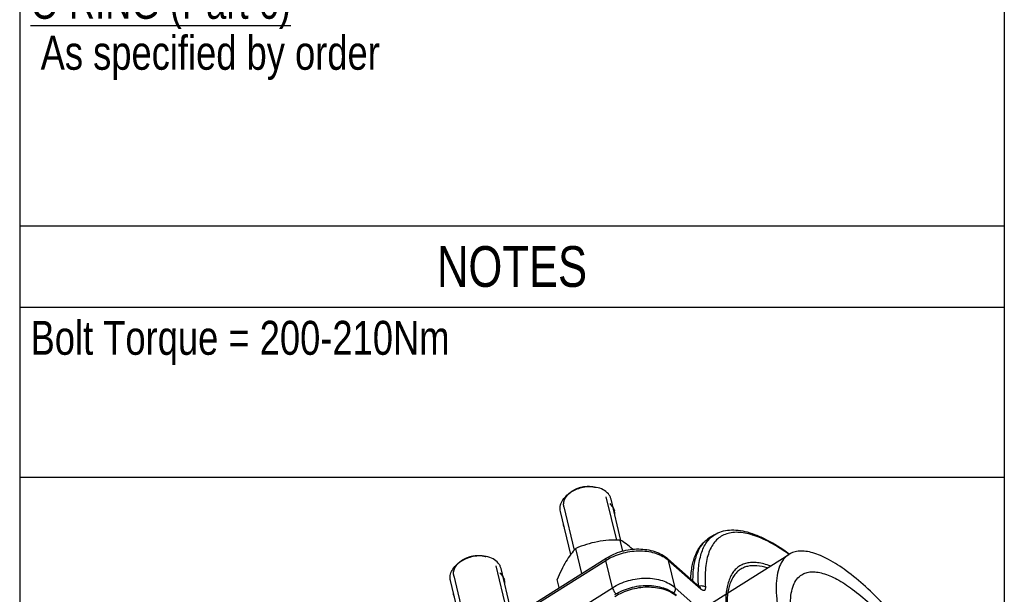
# Model space of a CAD drawing. Header units: millimetres. Extents: x 17 to 597, y 16 to 406.
# Tile 27 of 43: x 17 to 162, y 180 to 264. Entities that reach past the tile are written whole.
import ezdxf

# ---------------------------------------------------------------- set-up
doc = ezdxf.new("R2010")
doc.units = ezdxf.units.MM
doc.header["$LTSCALE"] = 32.67
doc.layers.get('0').update_dxf_attribs({"linetype": 'CONTINUOUS'})
for name, color, linetype in [('02___PRT_ALL_AXES', 7, 'CONTINUOUS'), ('CHAMFERS', 7, 'CONTINUOUS'), ('ROUNDS', 7, 'CONTINUOUS')]:
    doc.layers.add(name, color=color, linetype=linetype)
doc.styles.get("Standard").update_dxf_attribs({"font": 'txt', "width": 0.8})

# ---------------------------------------------------------------- blocks, each defined once
blk = doc.blocks.new('*T19')
at = {"color": 2, "linetype": 'Continuous'}
for p, q in [((0, 0), (145, 0)), ((0, 0), (0, -199)), ((145, 0), (145, -199)), ((0, -12), (145, -12)), ((0, -162), (145, -162)), ((0, -174), (145, -174)), ((0, -199), (145, -199))]:
    blk.add_line(p, q, dxfattribs=at)
at = {"color": 2, "linetype": 'Continuous', "line_spacing_factor": 0.9}
for s, insert, char_height, width, attachment_point in [('MATERIAL SPECIFICATION', (72.5, -3), 6, 211.2, 2), ('\\LLINER BODY (Part 1)\\P\\l Ductile Iron to BS EN1563\\P Symbol EN-GJS-450-10\\P\\LCLAMP BANDS (Part 2)\\P\\l Ductile Iron to BS EN1563\\P Symbol EN-GJS-450-10\\P\\LBOLTS (Part 3)\\P\\l Stainless Steel to BS EN ISO3506-1\\P Grade A2 Property Class 70\\P\\LNUTS (Part 4)\\P\\l Stainless Steel to BS EN ISO3506-2\\P Grade A4 Property Class 80\\P\\LWASHERS (Part 5)\\P\\l Stainless Steel to BS EN ISO3506-1\\P Grade A2 Property Class 50\\P\\LO RING (Part 6)\\P\\l As specified by order\\P ', (1.6, -14), 5, 280, 1), ('NOTES', (72.5, -165), 6, 48, 2), ('Bolt Torque = 200-210Nm', (1.6, -176), 5, 184, 1)]:
    blk.add_mtext(s, dxfattribs=dict(at, insert=insert, char_height=char_height, width=width, attachment_point=attachment_point))

msp = doc.modelspace()

# ---------------------------------------------------------------- linework, layer by layer
at = {"color": 2, "linetype": 'Continuous'}
for p, q in [((17.193458, 395.911944), (17.193458, 15.911944)), ((162.193458, 395.911944), (162.193458, 15.911944)), ((103.528995, 194.014817), (105.061363, 187.628235)), ((97.33472, 192.52859), (98.865329, 186.149337)), ((87.32238, 183.82898), (88.854748, 177.442397)), ((81.128104, 182.342753), (82.658714, 175.963499))]:
    msp.add_line(p, q, dxfattribs=at)
at = {"color": 7, "linetype": 'Continuous'}
for p, q in [((105.743223, 187.554508), (104.285397, 193.630416)), ((98.350804, 185.52565), (96.83509, 191.842822)), ((106.008708, 186.012732), (105.620613, 187.630227)), ((119.510841, 188.399933), (118.69067, 187.884456)), ((99.978041, 182.713384), (99.092432, 186.404411)), ((89.536608, 177.36867), (88.078781, 183.444578)), ((82.144189, 175.339812), (80.628474, 181.656984)), ((96.645431, 180.618843), (96.35969, 181.809748))]:
    msp.add_line(p, q, dxfattribs=at)
for centre, radius, start, end in [((102.757624, 191.34621), 2.099504, 0.62681632, 16.02462153), ((99.269737, 190.514323), 2.138565, 196.06764789, 208.77274898), ((98.031686, 175.71464), 14.160814, 48.17961064, 48.40721402), ((86.551008, 181.160373), 2.099504, 0.62681632, 16.02462153), ((83.063121, 180.328486), 2.138565, 196.06764789, 208.77274898)]:
    msp.add_arc(centre, radius, start, end, dxfattribs=at)
at = {"color": 2, "linetype": 'Continuous'}
for points, knots in [([(97.341218, 192.502512), (97.335333, 192.540761), (97.32651, 192.598137), (97.314731, 192.674634), (97.307401, 192.722453), (97.301464, 192.760689), (97.297919, 192.784631), (97.295107, 192.8013), (97.294016, 192.810967), (97.294873, 192.821164), (97.295278, 192.833728), (97.296798, 192.864033), (97.298845, 192.909427), (97.301718, 192.969988), (97.304518, 193.030538), (97.306727, 193.075957), (97.308041, 193.106229), (97.308823, 193.118853), (97.308902, 193.128928), (97.310979, 193.139092), (97.315542, 193.156921), (97.321576, 193.18237), (97.331502, 193.2231), (97.343816, 193.274008), (97.356161, 193.324918), (97.366039, 193.365645), (97.373424, 193.396192), (97.379654, 193.421643), (97.383866, 193.439467), (97.386506, 193.449639), (97.387828, 193.457307), (97.391667, 193.464823), (97.395907, 193.474896), (97.403737, 193.492501), (97.414709, 193.517662), (97.427967, 193.547851), (97.445613, 193.588104), (97.467673, 193.638422), (97.489761, 193.688734), (97.507363, 193.728996), (97.518522, 193.754132), (97.526017, 193.771782), (97.530794, 193.781782), (97.537427, 193.791457), (97.545084, 193.803662), (97.563983, 193.832862), (97.592111, 193.8767), (97.629749, 193.935127), (97.667322, 193.993569), (97.695597, 194.037374), (97.714308, 194.066617), (97.72231, 194.078744), (97.728231, 194.088579), (97.735912, 194.097923), (97.750171, 194.114046), (97.770115, 194.137198), (97.802265, 194.174174), (97.842369, 194.220417), (97.906583, 194.294394), (97.954732, 194.349879), (97.986834, 194.386868)], [0, 0, 0, 0, 0.0625, 0.09375, 0.125, 0.140625, 0.15625, 0.1640625, 0.16796875, 0.171875, 0.1796875, 0.1875, 0.21875, 0.25, 0.28125, 0.3125, 0.3203125, 0.328125, 0.33203125, 0.3359375, 0.34375, 0.359375, 0.375, 0.40625, 0.4375, 0.453125, 0.46875, 0.484375, 0.4921875, 0.49609375, 0.5, 0.50390625, 0.5078125, 0.515625, 0.53125, 0.546875, 0.5625, 0.59375, 0.625, 0.640625, 0.65625, 0.6640625, 0.66796875, 0.671875, 0.6796875, 0.6875, 0.71875, 0.75, 0.78125, 0.8125, 0.8203125, 0.828125, 0.83203125, 0.8359375, 0.84375, 0.859375, 0.875, 0.90625, 0.9375, 1, 1, 1, 1]), ([(97.986834, 194.386868), (98.009806, 194.409117), (98.044097, 194.442574), (98.090483, 194.486846), (98.127244, 194.519034), (98.163057, 194.551734), (98.200689, 194.583405), (98.238961, 194.614694), (98.276338, 194.646547), (98.316655, 194.676523), (98.356087, 194.707078), (98.396121, 194.737195), (98.437798, 194.766238), (98.471824, 194.790639), (98.499915, 194.81022), (98.530895, 194.83022), (98.568622, 194.855076), (98.599108, 194.875005), (98.614312, 194.884964)], [0, 0, 0, 0, 0.125, 0.1875, 0.25, 0.3125, 0.375, 0.4375, 0.5, 0.5625, 0.625, 0.6875, 0.75, 0.8125, 0.84375, 0.875, 0.9375, 1, 1, 1, 1]), ([(98.614312, 194.884964), (98.679556, 194.919641), (98.777425, 194.971652), (98.907905, 195.041018), (98.989479, 195.084336), (99.054683, 195.119071), (99.095562, 195.140597), (99.123924, 195.156034), (99.140527, 195.164278), (99.158619, 195.170347), (99.180724, 195.178679), (99.216378, 195.191593), (99.260847, 195.207879), (99.332053, 195.233856), (99.42104, 195.266357), (99.510038, 195.298837), (99.581227, 195.324848), (99.625739, 195.341049), (99.661305, 195.354137), (99.683633, 195.362028), (99.701267, 195.369002), (99.719736, 195.373562), (99.752445, 195.380422), (99.798969, 195.390808), (99.854884, 195.40302), (99.910777, 195.4153), (99.985308, 195.431648), (100.059837, 195.448007), (100.134367, 195.464352), (100.190263, 195.476643), (100.236848, 195.486784), (100.269447, 195.494081), (100.288092, 195.497942), (100.302026, 195.501705), (100.316153, 195.502155), (100.334921, 195.50391), (100.367797, 195.506443), (100.414746, 195.510343), (100.471091, 195.514902), (100.546217, 195.521024), (100.621342, 195.527132), (100.696469, 195.533251), (100.75281, 195.53782), (100.809167, 195.542463), (100.856083, 195.546104), (100.889017, 195.549098), (100.907692, 195.550114), (100.925826, 195.54851), (100.948678, 195.547401), (100.985139, 195.545127), (101.03075, 195.542455), (101.103707, 195.538084), (101.194912, 195.532656), (101.28611, 195.527205), (101.359077, 195.522872), (101.404663, 195.520104), (101.441175, 195.518027), (101.463895, 195.516416), (101.482301, 195.515844), (101.495475, 195.513451), (101.508473, 195.510507), (101.53456, 195.504903), (101.573651, 195.496377), (101.625795, 195.485078), (101.677933, 195.47376), (101.747452, 195.458677), (101.869109, 195.432277), (101.973388, 195.40965), (102.042907, 195.394565)], [0, 0, 0, 0, 0.0625, 0.09375, 0.125, 0.140625, 0.15625, 0.1640625, 0.16796875, 0.171875, 0.1796875, 0.1875, 0.203125, 0.21875, 0.25, 0.28125, 0.296875, 0.3125, 0.3203125, 0.328125, 0.33203125, 0.3359375, 0.34375, 0.359375, 0.375, 0.390625, 0.40625, 0.4375, 0.453125, 0.46875, 0.484375, 0.4921875, 0.49609375, 0.5, 0.50390625, 0.5078125, 0.515625, 0.53125, 0.546875, 0.5625, 0.59375, 0.609375, 0.625, 0.640625, 0.65625, 0.6640625, 0.66796875, 0.671875, 0.6796875, 0.6875, 0.703125, 0.71875, 0.75, 0.78125, 0.796875, 0.8125, 0.8203125, 0.828125, 0.83203125, 0.8359375, 0.83984375, 0.84375, 0.859375, 0.875, 0.890625, 0.90625, 0.9375, 1, 1, 1, 1]), ([(81.134603, 182.316674), (81.128718, 182.354924), (81.119895, 182.4123), (81.108116, 182.488796), (81.100785, 182.536616), (81.094849, 182.574851), (81.091303, 182.598793), (81.088491, 182.615463), (81.087401, 182.625129), (81.088257, 182.635326), (81.088662, 182.647891), (81.090182, 182.678195), (81.09223, 182.723589), (81.095102, 182.78415), (81.097903, 182.844701), (81.100112, 182.89012), (81.101426, 182.920392), (81.102207, 182.933016), (81.102286, 182.94309), (81.104363, 182.953255), (81.108927, 182.971084), (81.114961, 182.996532), (81.124886, 183.037262), (81.137201, 183.08817), (81.149546, 183.13908), (81.159423, 183.179807), (81.166808, 183.210354), (81.173039, 183.235805), (81.17725, 183.25363), (81.179891, 183.263801), (81.181212, 183.27147), (81.185051, 183.278985), (81.189292, 183.289059), (81.197122, 183.306663), (81.208094, 183.331825), (81.221352, 183.362014), (81.238998, 183.402267), (81.261058, 183.452584), (81.283146, 183.502897), (81.300748, 183.543158), (81.311906, 183.568294), (81.319402, 183.585945), (81.324178, 183.595945), (81.330812, 183.60562), (81.338469, 183.617824), (81.357368, 183.647024), (81.385496, 183.690863), (81.423134, 183.74929), (81.460706, 183.807732), (81.488982, 183.851537), (81.507692, 183.880779), (81.515695, 183.892906), (81.521615, 183.902742), (81.529296, 183.912086), (81.543556, 183.928208), (81.5635, 183.95136), (81.595649, 183.988336), (81.635754, 184.03458), (81.699967, 184.108556), (81.748117, 184.164041), (81.780219, 184.201031)], [0, 0, 0, 0, 0.0625, 0.09375, 0.125, 0.140625, 0.15625, 0.1640625, 0.16796875, 0.171875, 0.1796875, 0.1875, 0.21875, 0.25, 0.28125, 0.3125, 0.3203125, 0.328125, 0.33203125, 0.3359375, 0.34375, 0.359375, 0.375, 0.40625, 0.4375, 0.453125, 0.46875, 0.484375, 0.4921875, 0.49609375, 0.5, 0.50390625, 0.5078125, 0.515625, 0.53125, 0.546875, 0.5625, 0.59375, 0.625, 0.640625, 0.65625, 0.6640625, 0.66796875, 0.671875, 0.6796875, 0.6875, 0.71875, 0.75, 0.78125, 0.8125, 0.8203125, 0.828125, 0.83203125, 0.8359375, 0.84375, 0.859375, 0.875, 0.90625, 0.9375, 1, 1, 1, 1]), ([(81.780219, 184.201031), (81.803191, 184.223279), (81.837482, 184.256736), (81.883868, 184.301008), (81.920628, 184.333197), (81.956441, 184.365896), (81.994073, 184.397567), (82.032345, 184.428856), (82.069722, 184.46071), (82.11004, 184.490686), (82.149472, 184.521241), (82.189506, 184.551357), (82.231183, 184.5804), (82.265209, 184.604801), (82.293299, 184.624382), (82.32428, 184.644383), (82.362006, 184.669238), (82.392492, 184.689167), (82.407697, 184.699126)], [0, 0, 0, 0, 0.125, 0.1875, 0.25, 0.3125, 0.375, 0.4375, 0.5, 0.5625, 0.625, 0.6875, 0.75, 0.8125, 0.84375, 0.875, 0.9375, 1, 1, 1, 1]), ([(82.407697, 184.699126), (82.472941, 184.733803), (82.57081, 184.785815), (82.70129, 184.85518), (82.782864, 184.898499), (82.848068, 184.933234), (82.888947, 184.954759), (82.917309, 184.970196), (82.933911, 184.97844), (82.952004, 184.98451), (82.974109, 184.992841), (83.009763, 185.005756), (83.054232, 185.022041), (83.125438, 185.048018), (83.214425, 185.08052), (83.303423, 185.113), (83.374611, 185.13901), (83.419123, 185.155212), (83.454689, 185.168299), (83.477018, 185.17619), (83.494652, 185.183164), (83.513121, 185.187725), (83.54583, 185.194585), (83.592354, 185.204971), (83.648269, 185.217183), (83.704161, 185.229462), (83.778693, 185.245811), (83.853221, 185.26217), (83.927752, 185.278514), (83.983647, 185.290805), (84.030233, 185.300947), (84.062831, 185.308243), (84.081477, 185.312105), (84.095411, 185.315868), (84.109537, 185.316317), (84.128306, 185.318072), (84.161181, 185.320605), (84.20813, 185.324505), (84.264476, 185.329065), (84.339602, 185.335187), (84.414727, 185.341294), (84.489854, 185.347413), (84.546195, 185.351982), (84.602551, 185.356625), (84.649468, 185.360266), (84.682402, 185.363261), (84.701077, 185.364277), (84.719211, 185.362672), (84.742063, 185.361564), (84.778523, 185.359289), (84.824134, 185.356618), (84.897092, 185.352247), (84.988296, 185.346819), (85.079495, 185.341367), (85.152462, 185.337035), (85.198048, 185.334267), (85.23456, 185.33219), (85.25728, 185.330578), (85.275686, 185.330007), (85.28886, 185.327613), (85.301858, 185.32467), (85.327944, 185.319065), (85.367036, 185.31054), (85.419179, 185.29924), (85.471317, 185.287923), (85.540836, 185.272839), (85.662494, 185.24644), (85.766772, 185.223813), (85.836291, 185.208728)], [0, 0, 0, 0, 0.0625, 0.09375, 0.125, 0.140625, 0.15625, 0.1640625, 0.16796875, 0.171875, 0.1796875, 0.1875, 0.203125, 0.21875, 0.25, 0.28125, 0.296875, 0.3125, 0.3203125, 0.328125, 0.33203125, 0.3359375, 0.34375, 0.359375, 0.375, 0.390625, 0.40625, 0.4375, 0.453125, 0.46875, 0.484375, 0.4921875, 0.49609375, 0.5, 0.50390625, 0.5078125, 0.515625, 0.53125, 0.546875, 0.5625, 0.59375, 0.609375, 0.625, 0.640625, 0.65625, 0.6640625, 0.66796875, 0.671875, 0.6796875, 0.6875, 0.703125, 0.71875, 0.75, 0.78125, 0.796875, 0.8125, 0.8203125, 0.828125, 0.83203125, 0.8359375, 0.83984375, 0.84375, 0.859375, 0.875, 0.890625, 0.90625, 0.9375, 1, 1, 1, 1])]:
    msp.add_open_spline(points, degree=3, knots=knots, dxfattribs=at)
at = {"color": 7, "linetype": 'Continuous'}
for points, knots in [([(104.086197, 192.993813), (104.248673, 192.849599), (104.535372, 192.523872), (104.717351, 192.128399), (104.775547, 191.925779)], [0, 0, 0, 0, 0.5075162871, 1, 1, 1, 1]), ([(102.270278, 187.376769), (101.721029, 187.273635), (100.642651, 187.000969), (99.601062, 186.614811), (99.092432, 186.404411)], [0, 0, 0, 0, 0.5037942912, 1, 1, 1, 1]), ([(105.620613, 187.630227), (105.061408, 187.639669), (103.938681, 187.618784), (102.822776, 187.480513), (102.270278, 187.376769)], [0, 0, 0, 0, 0.4987208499, 1, 1, 1, 1]), ([(107.432088, 186.305253), (107.132408, 186.57125), (106.550194, 187.044859), (105.921473, 187.454629), (105.620613, 187.630227)], [0, 0, 0, 0, 0.534941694, 1, 1, 1, 1]), ([(99.092432, 186.404411), (98.831369, 186.126378), (98.307335, 185.508384), (97.858167, 184.833651), (97.639816, 184.46653)], [0, 0, 0, 0, 0.4717016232, 1, 1, 1, 1]), ([(97.639816, 184.46653), (97.397166, 184.058552), (96.941179, 183.185033), (96.551234, 182.281374), (96.35969, 181.809748)], [0, 0, 0, 0, 0.4825384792, 1, 1, 1, 1]), ([(87.879582, 182.807976), (88.042058, 182.663761), (88.328756, 182.338034), (88.510736, 181.942562), (88.568932, 181.739941)], [0, 0, 0, 0, 0.5075162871, 1, 1, 1, 1])]:
    msp.add_open_spline(points, degree=3, knots=knots, dxfattribs=at)
at = {"layer": '02___PRT_ALL_AXES', "color": 7, "linetype": 'Continuous'}
msp.add_line((116.814985, 176.926035), (130.476677, 185.512392), dxfattribs=at)
for points, knots in [([(150.644825, 170.667303), (149.693529, 171.964179), (147.780176, 174.431124), (144.813035, 177.816473), (141.895805, 180.712106), (139.1099, 183.038958), (136.856634, 184.526211), (135.173415, 185.346381), (134.052329, 185.753642), (133.014412, 185.981581), (132.06432, 186.026262), (131.20847, 185.882374), (130.701706, 185.653813), (130.476548, 185.512274)], [0, 0, 0, 0, 0.1828637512, 0.3547244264, 0.5114878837, 0.6496964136, 0.7668899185, 0.8172872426, 0.8622795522, 0.9021918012, 0.9376673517, 0.9697628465, 1, 1, 1, 1]), ([(130.476548, 185.512274), (130.174234, 185.322233), (129.609885, 184.798205), (129.029984, 183.717132), (128.683232, 182.35814), (128.560894, 180.734594), (128.659729, 178.860323), (128.978167, 176.754797), (129.512585, 174.442124), (130.542971, 170.99544), (132.340199, 166.395176), (135.103754, 160.739482), (138.415878, 155.044625), (140.918718, 151.353681), (142.236176, 149.557625)], [0, 0, 0, 0, 0.0269244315, 0.0566870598, 0.0913211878, 0.1319445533, 0.179012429, 0.2325528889, 0.2923125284, 0.3578401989, 0.5036568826, 0.6640811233, 0.8320492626, 1, 1, 1, 1]), ([(132.35466, 182.524061), (132.553329, 182.648948), (133.000475, 182.850627), (133.75563, 182.977555), (134.593975, 182.938265), (135.891982, 182.652318), (137.694567, 181.843568), (139.971605, 180.342744), (142.430711, 178.288284), (145.004428, 175.733754), (147.622591, 172.746542), (149.31082, 170.56986), (150.150198, 169.425557)], [0, 0, 0, 0, 0.0302412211, 0.0623410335, 0.0978213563, 0.1377389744, 0.2330069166, 0.3502161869, 0.488443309, 0.6452278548, 0.8171116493, 1, 1, 1, 1]), ([(142.730802, 150.799371), (141.56834, 152.384126), (139.359952, 155.640841), (136.437489, 160.665715), (133.999058, 165.656034), (132.413269, 169.71509), (131.504104, 172.756282), (131.032559, 174.796875), (130.751584, 176.654692), (130.664377, 178.308461), (130.772323, 179.741002), (131.07828, 180.940112), (131.589958, 181.894), (132.087912, 182.356378), (132.35466, 182.524061)], [0, 0, 0, 0, 0.1679507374, 0.3359188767, 0.4963431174, 0.6421598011, 0.7076874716, 0.7674471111, 0.820987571, 0.8680554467, 0.9086788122, 0.9433129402, 0.9730755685, 1, 1, 1, 1])]:
    msp.add_open_spline(points, degree=3, knots=knots, dxfattribs=at)
at = {"layer": 'CHAMFERS', "color": 7, "linetype": 'Continuous'}
for p, q in [((99.023239, 195.02009), (98.374149, 194.677004)), ((82.816624, 184.834252), (82.167534, 184.491166))]:
    msp.add_line(p, q, dxfattribs=at)
for centre, radius, start, end in [((101.210436, 190.026681), 5.451415, 93.32992826, 113.65421983), ((100.952356, 191.102471), 4.362675, 93.32630087, 113.66079926), ((85.003821, 179.840843), 5.451415, 93.32992826, 113.65421983), ((84.745741, 180.916633), 4.362675, 93.32630087, 113.66079926)]:
    msp.add_arc(centre, radius, start, end, dxfattribs=at)
for points, knots in [([(96.835105, 191.842825), (96.776719, 192.086081), (96.761781, 192.620895), (97.049057, 193.401292), (97.601692, 194.11563), (98.097983, 194.503434), (98.374149, 194.677004)], [0, 0, 0, 0, 0.2189950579, 0.4541708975, 0.7144586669, 1, 1, 1, 1]), ([(104.285382, 193.630412), (104.251174, 193.772934), (104.146681, 194.054673), (103.799654, 194.575829), (103.114965, 195.101557), (102.066917, 195.44828), (101.293451, 195.491686), (100.893788, 195.468891)], [0, 0, 0, 0, 0.1056863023, 0.2142997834, 0.4480217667, 0.7113503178, 1, 1, 1, 1]), ([(80.628489, 181.656988), (80.570104, 181.900243), (80.555165, 182.435058), (80.842442, 183.215454), (81.395076, 183.929793), (81.891368, 184.317596), (82.167534, 184.491166)], [0, 0, 0, 0, 0.2189950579, 0.4541708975, 0.7144586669, 1, 1, 1, 1]), ([(88.078767, 183.444574), (88.044558, 183.587097), (87.940066, 183.868835), (87.593039, 184.389991), (86.90835, 184.91572), (85.860301, 185.262442), (85.086835, 185.305848), (84.687173, 185.283054)], [0, 0, 0, 0, 0.1056863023, 0.2142997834, 0.4480217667, 0.7113503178, 1, 1, 1, 1])]:
    msp.add_open_spline(points, degree=3, knots=knots, dxfattribs=at)
at = {"layer": 'ROUNDS', "color": 7, "linetype": 'Continuous'}
for p, q in [((130.52466, 185.617545), (130.567904, 185.586511)), ((77.710047, 168.717977), (103.563457, 184.966813)), ((112.628982, 184.864719), (117.355686, 180.669278)), ((130.53248, 185.592055), (130.575419, 185.561933))]:
    msp.add_line(p, q, dxfattribs=at)
at = {"layer": 'ROUNDS', "color": 9, "linetype": 'Continuous'}
for p, q in [((77.673065, 168.391431), (103.526475, 184.640267)), ((104.492085, 180.615809), (103.526475, 184.640267)), ((113.729062, 180.60733), (112.763452, 184.631788)), ((112.763452, 184.631788), (117.490156, 180.436347)), ((130.487041, 185.536192), (130.480562, 185.540763)), ((130.492471, 185.520301), (130.485915, 185.525105)), ((78.638675, 164.366973), (104.492085, 180.615809)), ((113.729062, 180.60733), (121.667358, 173.561268))]:
    msp.add_line(p, q, dxfattribs=at)
at = {"layer": 'ROUNDS', "color": 7, "linetype": 'Continuous'}
msp.add_lwpolyline([(117.425987, 180.612749), (117.434848, 180.608892), (117.422964, 180.616215), (117.382262, 180.646605), (117.355896, 180.669092)], dxfattribs=at)
at = {"layer": 'ROUNDS', "color": 9, "linetype": 'Continuous'}
msp.add_arc((109.844192, 181.341168), 4.398893, 48.42229447, 51.60464458, dxfattribs=at)
for points, knots in [([(130.480562, 185.540763), (129.579749, 186.176116), (128.237327, 187.02989), (126.415451, 187.912264), (125.183594, 188.376668), (124.030746, 188.671003), (122.961453, 188.792605), (121.980251, 188.73827), (121.093296, 188.504101), (120.310174, 188.08813), (119.64144, 187.494433), (119.093067, 186.732157), (118.665687, 185.810108), (118.358209, 184.734636), (118.169916, 183.510954), (118.100658, 182.144703), (118.132274, 181.188752), (118.165462, 180.689325)], [0, 0, 0, 0, 0.1735846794, 0.24958161, 0.3184557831, 0.3805450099, 0.4364808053, 0.4872786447, 0.5344128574, 0.5798015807, 0.6256205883, 0.6739789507, 0.7266330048, 0.7848731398, 0.8495527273, 0.9211816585, 1, 1, 1, 1]), ([(118.69067, 187.884455), (118.493658, 187.76063), (118.116393, 187.471124), (117.445737, 186.729619), (116.94959, 185.7766), (116.613222, 184.690615), (116.35346, 183.379343), (116.292819, 182.335125), (116.292901, 181.61384)], [0, 0, 0, 0, 0.0998809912, 0.2027496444, 0.4272115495, 0.5533556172, 0.6903975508, 1, 1, 1, 1]), ([(117.15569, 180.847297), (117.099696, 181.722292), (117.08943, 182.989304), (117.295966, 184.588056), (117.541402, 185.612985), (117.88401, 186.513515), (118.3243, 187.285708), (118.861919, 187.924328), (119.287629, 188.259647), (119.510842, 188.399933)], [0, 0, 0, 0, 0.3178915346, 0.4569954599, 0.5836655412, 0.6991193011, 0.805190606, 0.9044149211, 1, 1, 1, 1]), ([(103.526475, 184.640267), (104.231971, 185.08367), (105.791115, 185.767034), (107.877094, 186.093292), (109.524326, 186.008111), (111.000434, 185.709119), (112.023178, 185.2273), (112.576275, 184.788773)], [0, 0, 0, 0, 0.2618384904, 0.5273383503, 0.6557063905, 0.7782000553, 1, 1, 1, 1]), ([(103.563459, 184.966811), (103.546941, 184.956433), (103.517732, 184.920123), (103.501406, 184.844756), (103.504068, 184.748696), (103.517291, 184.678544), (103.526475, 184.640267)], [0, 0, 0, 0, 0.1694362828, 0.3821646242, 0.6581004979, 1, 1, 1, 1]), ([(112.628982, 184.864719), (112.661959, 184.83545), (112.719959, 184.763305), (112.752572, 184.677132), (112.763452, 184.631788)], [0, 0, 0, 0, 0.4860073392, 1, 1, 1, 1]), ([(127.723903, 183.81737), (127.119954, 184.039483), (126.220256, 184.288455), (125.040457, 184.348858), (124.26781, 184.255752), (123.569926, 184.024464), (122.953727, 183.654618), (122.42601, 183.149996), (121.99025, 182.516954), (121.646834, 181.761341), (121.395247, 180.887571), (121.235067, 179.899478), (121.139599, 178.365693), (121.277803, 176.183277), (121.596489, 174.395598), (121.806564, 173.442055)], [0, 0, 0, 0, 0.1231009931, 0.1763121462, 0.2251710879, 0.2711138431, 0.3159167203, 0.3615111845, 0.4097196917, 0.4620477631, 0.5196105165, 0.5831620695, 0.6531646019, 0.8132128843, 1, 1, 1, 1]), ([(127.291626, 183.520768), (126.786385, 183.676253), (125.824098, 183.889477), (124.620979, 183.84098), (123.801269, 183.579888), (123.263576, 183.288095), (122.789601, 182.896312), (122.228335, 182.223732), (121.705135, 181.106665), (121.38224, 179.479556), (121.327996, 177.537288), (121.460673, 176.148595), (121.564109, 175.407517)], [0, 0, 0, 0, 0.1260957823, 0.2332557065, 0.2823621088, 0.3301894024, 0.3782833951, 0.4281613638, 0.5380883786, 0.667946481, 0.8215129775, 1, 1, 1, 1]), ([(104.492085, 180.615809), (105.219761, 181.073152), (106.830785, 181.770683), (108.983615, 182.08154), (110.672912, 181.960461), (112.169087, 181.615967), (113.193236, 181.082932), (113.729062, 180.60733)], [0, 0, 0, 0, 0.2634299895, 0.5300228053, 0.6583902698, 0.7804024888, 1, 1, 1, 1]), ([(104.492085, 180.615809), (104.510156, 180.540496), (104.564835, 180.381283), (104.718724, 180.059119), (104.873884, 179.82396), (104.993837, 179.677618)], [0, 0, 0, 0, 0.2170708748, 0.4696712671, 1, 1, 1, 1]), ([(113.863755, 179.422829), (113.310659, 179.861357), (112.287915, 180.343176), (110.811807, 180.642168), (109.164574, 180.727348), (107.078596, 180.40109), (105.519452, 179.717727), (104.813956, 179.274323)], [0, 0, 0, 0, 0.2217999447, 0.3442936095, 0.4726616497, 0.7381615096, 1, 1, 1, 1]), ([(113.729062, 180.60733), (113.743358, 180.547747), (113.755072, 180.379452), (113.684716, 180.100147), (113.573117, 179.905455), (113.503489, 179.811491)], [0, 0, 0, 0, 0.2164746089, 0.5868309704, 1, 1, 1, 1]), ([(117.194615, 180.812931), (117.348866, 180.898623), (117.710406, 180.967168), (118.05249, 180.812645), (118.165462, 180.689325)], [0, 0, 0, 0, 0.5134019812, 1, 1, 1, 1]), ([(117.355896, 180.669092), (117.388819, 180.639829), (117.446719, 180.567731), (117.479287, 180.481645), (117.490156, 180.436347)], [0, 0, 0, 0, 0.4860097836, 1, 1, 1, 1]), ([(118.165462, 180.689325), (118.169068, 180.635073), (118.171861, 180.534529), (118.154781, 180.397152), (118.111352, 180.287564), (118.031077, 180.214666), (117.919088, 180.196801), (117.789585, 180.230661), (117.641283, 180.311661), (117.542533, 180.389857), (117.490156, 180.436347)], [0, 0, 0, 0, 0.1462737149, 0.2698572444, 0.3705641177, 0.4570994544, 0.5481111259, 0.6625564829, 0.8115938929, 1, 1, 1, 1])]:
    msp.add_open_spline(points, degree=3, knots=knots, dxfattribs=at)
at = {"layer": 'ROUNDS', "color": 7, "linetype": 'Continuous'}
for points, knots in [([(119.510841, 188.399933), (119.835017, 188.603677), (120.552314, 188.931967), (121.74273, 189.149338), (123.025405, 189.111133), (124.387141, 188.836997), (125.825758, 188.341282), (127.34006, 187.632755), (128.92688, 186.717858), (129.984321, 186.004701), (130.52466, 185.617545)], [0, 0, 0, 0, 0.0959000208, 0.195023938, 0.3005607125, 0.4153849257, 0.5416652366, 0.6807977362, 0.8335091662, 1, 1, 1, 1]), ([(116.016572, 181.858963), (116.04506, 182.521343), (116.175574, 183.769205), (116.669698, 185.490286), (117.362749, 186.693963), (118.075485, 187.446996), (118.47911, 187.751491), (118.69067, 187.884456)], [0, 0, 0, 0, 0.2905359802, 0.5473978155, 0.7796963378, 0.8905001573, 1, 1, 1, 1]), ([(103.563457, 184.966813), (104.26923, 185.410391), (105.829671, 186.086326), (107.919722, 186.379621), (109.562668, 186.253105), (110.712684, 185.978856), (111.752644, 185.527706), (112.360411, 185.103103), (112.628982, 184.864719)], [0, 0, 0, 0, 0.2596437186, 0.5216452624, 0.6488033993, 0.7711766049, 0.8881471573, 1, 1, 1, 1]), ([(104.850938, 179.60087), (105.556711, 180.044448), (107.117152, 180.720383), (109.207203, 181.013678), (110.850148, 180.887161), (112.000165, 180.612912), (113.040125, 180.161763), (113.647892, 179.73716), (113.916463, 179.498775)], [0, 0, 0, 0, 0.2596437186, 0.5216452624, 0.6488033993, 0.7711766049, 0.8881471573, 1, 1, 1, 1])]:
    msp.add_open_spline(points, degree=3, knots=knots, dxfattribs=at)

# ---------------------------------------------------------------- block references
msp.add_blockref('*T19', (17.193458, 395.911944))

doc.saveas('drawing.dxf')
